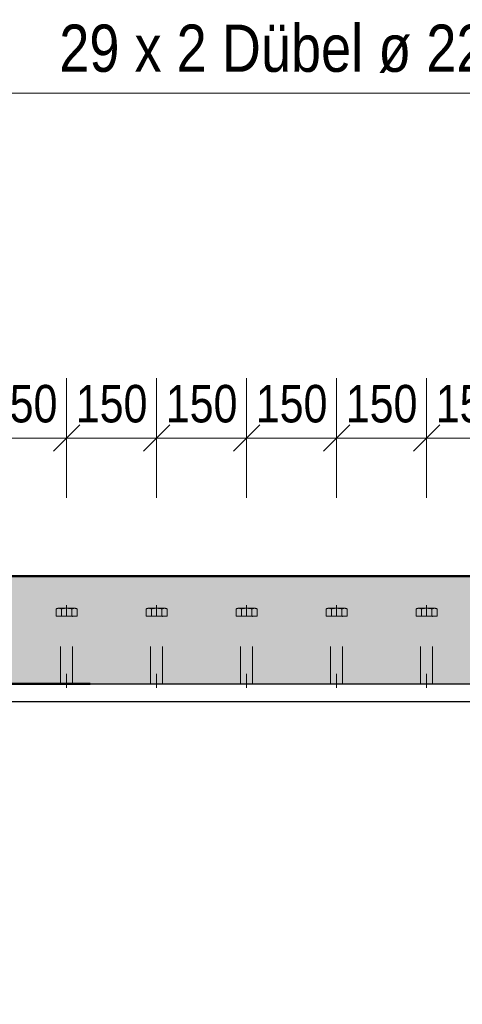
# Model space of a CAD drawing. Header units: millimetres. Extents: x -8.5 to 60.3, y 0 to 42.
# Tile 8 of 109: x 6.5 to 7.9, y 2.5 to 5.7. Entities that reach past the tile are written whole.
import ezdxf

# ---------------------------------------------------------------- set-up
doc = ezdxf.new("R2010")
doc.units = ezdxf.units.MM
doc.linetypes.add('HIDDEN', pattern=[0.375, 0.25, -0.125])
doc.styles.add('Arial Narrow', font='ARIALN.TTF')
doc.dimstyles.new('Arch_Strakon_dimstyle', dxfattribs={"dimtxt": 11.25, "dimasz": 1, "dimexe": 1.25, "dimexo": 0.0625, "dimgap": 1, "dimtad": 0, "dimdec": 3, "dimzin": 12, "dimdsep": 46, "dimtxsty": 'Arial Narrow', "dimblk": 'Arrowhead_Tick', "dimsah": 1, "dimcen": 0, "dimse1": 1, "dimse2": 1, "dimclrd": 6, "dimclrt": 3, "dimazin": 0, "dimtfac": 1, "dimtdec": 4, "dimtmove": 0, "dimatfit": 3, "dimldrblk": 'NONE', "dimfxl": 1, "dimtvp": 1, "dimtolj": 1, "dimtzin": 0, "dimlwd": 13, "dimarcsym": 2})

# ---------------------------------------------------------------- blocks, each defined once
blk = doc.blocks.new('Arrowhead_Tick')
at = {"color": 0, "linetype": 'Continuous', "lineweight": -2, "ltscale": 0.5}
for p, q in [((0, 20), (0, -10)), ((-1, 0), (0, 0)), ((10, 0), (0, 0))]:
    blk.add_line(p, q, dxfattribs=at)
at = {"color": 2, "linetype": 'Continuous', "lineweight": 35, "ltscale": 0.5}
blk.add_line((4.42, 4.42), (-4.42, -4.42), dxfattribs=at)
blk = doc.blocks.new('*D105')
at = {"color": 6, "linetype": 'Continuous', "lineweight": 13}
blk.add_line((5.2038, 1.5414), (13.0838, 1.5414), dxfattribs=at)
at = {"layer": 'Defpoints', "color": 0}
for p in [(5.1938, 3.0308), (13.0938, 2.8808), (13.0938, 1.5414)]:
    blk.add_point(p, dxfattribs=at)
at = {"color": 6, "lineweight": 13, "xscale": 0.01, "yscale": 0.01, "zscale": 0.01}
for p, rotation in [((13.0938, 1.5414), 360), ((5.1938, 1.5414), 180)]:
    blk.add_blockref('Arrowhead_Tick', p, dxfattribs=dict(at, rotation=rotation))
at = {"color": 2, "lineweight": 35, "insert": (9.1438, 1.6807), "char_height": 0.175, "attachment_point": 5, "style": 'Arial Narrow'}
blk.add_mtext('\\A1;3950', dxfattribs=at)
blk = doc.blocks.new('_None')
blk = doc.blocks.new('*D107')
at = {"color": 6, "linetype": 'Continuous', "lineweight": 13}
blk.add_line((4.9538, 1.0869), (14.1331, 1.0869), dxfattribs=at)
at = {"layer": 'Defpoints', "color": 0}
for p in [(4.9438, 2.882), (14.1431, 2.2608), (14.1431, 1.0869)]:
    blk.add_point(p, dxfattribs=at)
at = {"color": 6, "lineweight": 13, "xscale": 0.01, "yscale": 0.01, "zscale": 0.01}
blk.add_blockref('Arrowhead_Tick', (14.1431, 1.0869), dxfattribs=at)
at = {"color": 6, "lineweight": 13, "xscale": 0.01, "yscale": 0.01, "zscale": 0.01, "rotation": 180}
blk.add_blockref('Arrowhead_Tick', (4.9438, 1.0869), dxfattribs=at)
at = {"color": 2, "lineweight": 35, "insert": (9.5434, 1.2262), "char_height": 0.175, "attachment_point": 5, "style": 'Arial Narrow'}
blk.add_mtext('\\A1;4600', dxfattribs=at)
blk = doc.blocks.new('*D404')
at = {"color": 6, "linetype": 'Continuous', "lineweight": 13}
blk.add_line((6.3238, 4.3414), (6.6038, 4.3414), dxfattribs=at)
at = {"layer": 'Defpoints', "color": 0}
for p in [(6.6138, 4.3414), (6.3138, 3.7836), (6.6138, 3.7836)]:
    blk.add_point(p, dxfattribs=at)
at = {"color": 6, "lineweight": 13, "xscale": 0.01, "yscale": 0.01, "zscale": 0.01}
blk.add_blockref('Arrowhead_Tick', (6.6138, 4.3414), dxfattribs=at)
at = {"color": 6, "lineweight": 13, "xscale": 0.01, "yscale": 0.01, "zscale": 0.01, "rotation": 180}
blk.add_blockref('Arrowhead_Tick', (6.3138, 4.3414), dxfattribs=at)
at = {"color": 3, "lineweight": 35, "insert": (6.4638, 4.4552), "char_height": 0.125, "attachment_point": 5, "style": 'Arial Narrow'}
blk.add_mtext('\\A1;150', dxfattribs=at)
blk = doc.blocks.new('*D405')
at = {"color": 6, "linetype": 'Continuous', "lineweight": 13}
blk.add_line((6.6238, 4.3414), (6.9038, 4.3414), dxfattribs=at)
at = {"layer": 'Defpoints', "color": 0}
for p in [(6.9138, 4.3414), (6.6138, 3.7836), (6.9138, 3.7836)]:
    blk.add_point(p, dxfattribs=at)
at = {"color": 6, "lineweight": 13, "xscale": 0.01, "yscale": 0.01, "zscale": 0.01}
blk.add_blockref('Arrowhead_Tick', (6.9138, 4.3414), dxfattribs=at)
at = {"color": 6, "lineweight": 13, "xscale": 0.01, "yscale": 0.01, "zscale": 0.01, "rotation": 180}
blk.add_blockref('Arrowhead_Tick', (6.6138, 4.3414), dxfattribs=at)
at = {"color": 3, "lineweight": 35, "insert": (6.7638, 4.4552), "char_height": 0.125, "attachment_point": 5, "style": 'Arial Narrow'}
blk.add_mtext('\\A1;150', dxfattribs=at)
blk = doc.blocks.new('*D406')
at = {"color": 6, "linetype": 'Continuous', "lineweight": 13}
blk.add_line((6.9238, 4.3414), (7.2038, 4.3414), dxfattribs=at)
at = {"layer": 'Defpoints', "color": 0}
for p in [(7.2138, 4.3414), (6.9138, 3.7836), (7.2138, 3.7836)]:
    blk.add_point(p, dxfattribs=at)
at = {"color": 6, "lineweight": 13, "xscale": 0.01, "yscale": 0.01, "zscale": 0.01}
blk.add_blockref('Arrowhead_Tick', (7.2138, 4.3414), dxfattribs=at)
at = {"color": 6, "lineweight": 13, "xscale": 0.01, "yscale": 0.01, "zscale": 0.01, "rotation": 180}
blk.add_blockref('Arrowhead_Tick', (6.9138, 4.3414), dxfattribs=at)
at = {"color": 3, "lineweight": 35, "insert": (7.0638, 4.4552), "char_height": 0.125, "attachment_point": 5, "style": 'Arial Narrow'}
blk.add_mtext('\\A1;150', dxfattribs=at)
blk = doc.blocks.new('*D407')
at = {"color": 6, "linetype": 'Continuous', "lineweight": 13}
blk.add_line((7.2238, 4.3414), (7.5038, 4.3414), dxfattribs=at)
at = {"layer": 'Defpoints', "color": 0}
for p in [(7.5138, 4.3414), (7.2138, 3.7836), (7.5138, 3.7836)]:
    blk.add_point(p, dxfattribs=at)
at = {"color": 6, "lineweight": 13, "xscale": 0.01, "yscale": 0.01, "zscale": 0.01}
blk.add_blockref('Arrowhead_Tick', (7.5138, 4.3414), dxfattribs=at)
at = {"color": 6, "lineweight": 13, "xscale": 0.01, "yscale": 0.01, "zscale": 0.01, "rotation": 180}
blk.add_blockref('Arrowhead_Tick', (7.2138, 4.3414), dxfattribs=at)
at = {"color": 3, "lineweight": 35, "insert": (7.3638, 4.4552), "char_height": 0.125, "attachment_point": 5, "style": 'Arial Narrow'}
blk.add_mtext('\\A1;150', dxfattribs=at)
blk = doc.blocks.new('*D408')
at = {"color": 6, "linetype": 'Continuous', "lineweight": 13}
blk.add_line((7.5238, 4.3414), (7.8038, 4.3414), dxfattribs=at)
at = {"layer": 'Defpoints', "color": 0}
for p in [(7.8138, 4.3414), (7.5138, 3.7836), (7.8138, 3.7836)]:
    blk.add_point(p, dxfattribs=at)
at = {"color": 6, "lineweight": 13, "xscale": 0.01, "yscale": 0.01, "zscale": 0.01}
blk.add_blockref('Arrowhead_Tick', (7.8138, 4.3414), dxfattribs=at)
at = {"color": 6, "lineweight": 13, "xscale": 0.01, "yscale": 0.01, "zscale": 0.01, "rotation": 180}
blk.add_blockref('Arrowhead_Tick', (7.5138, 4.3414), dxfattribs=at)
at = {"color": 3, "lineweight": 35, "insert": (7.6638, 4.4552), "char_height": 0.125, "attachment_point": 5, "style": 'Arial Narrow'}
blk.add_mtext('\\A1;150', dxfattribs=at)
blk = doc.blocks.new('*D409')
at = {"color": 6, "linetype": 'Continuous', "lineweight": 13}
blk.add_line((7.8238, 4.3414), (8.1038, 4.3414), dxfattribs=at)
at = {"layer": 'Defpoints', "color": 0}
for p in [(8.1138, 4.3414), (7.8138, 3.7836), (8.1138, 3.7836)]:
    blk.add_point(p, dxfattribs=at)
at = {"color": 6, "lineweight": 13, "xscale": 0.01, "yscale": 0.01, "zscale": 0.01}
blk.add_blockref('Arrowhead_Tick', (8.1138, 4.3414), dxfattribs=at)
at = {"color": 6, "lineweight": 13, "xscale": 0.01, "yscale": 0.01, "zscale": 0.01, "rotation": 180}
blk.add_blockref('Arrowhead_Tick', (7.8138, 4.3414), dxfattribs=at)
at = {"color": 3, "lineweight": 35, "insert": (7.9638, 4.4552), "char_height": 0.125, "attachment_point": 5, "style": 'Arial Narrow'}
blk.add_mtext('\\A1;150', dxfattribs=at)

msp = doc.modelspace()

# ---------------------------------------------------------------- hatches: boundary and pattern name
at = {"true_color": 0xceffce}
msp.add_hatch(color=254, dxfattribs=at).paths.add_polyline_path([(32.763764, 3.070824), (33.839741, 3.070824), (33.822644, 3.880824), (4.048116, 3.880824), (4.048116, 3.380824), (4.693765, 3.380824), (4.693765, 3.520824), (5.233765, 3.520824), (5.233765, 3.540824), (5.283765, 3.540824), (5.283765, 3.520824), (32.253765, 3.520824), (32.253765, 3.540824), (32.763764, 3.540824)])

# ---------------------------------------------------------------- linework, layer by layer
at = {"color": 6, "linetype": 'Continuous', "lineweight": 13, "ltscale": 0.5}
msp.add_line((5.133765, 5.491397), (13.913765, 5.491397), dxfattribs=at)
at = {"color": 4, "linetype": 'Continuous', "lineweight": 50}
for p, q in [((4.048116, 3.880824), (33.822644, 3.880824)), ((6.692361, 3.520824), (5.283765, 3.520824))]:
    msp.add_line(p, q, dxfattribs=at)
at = {"color": 6, "linetype": 'HIDDEN', "lineweight": 13, "ltscale": 0.5}
for p, q in [((6.613765, 3.783576), (6.613765, 3.747576)), ((6.913765, 3.783576), (6.913765, 3.747576)), ((7.213765, 3.783576), (7.213765, 3.747576)), ((7.513765, 3.783576), (7.513765, 3.747576)), ((7.813765, 3.783576), (7.813765, 3.747576)), ((6.579124, 3.747576), (6.579124, 3.771255)), ((6.648406, 3.747576), (6.579124, 3.747576)), ((6.587784, 3.773576), (6.639746, 3.773576)), ((6.635765, 3.747576), (6.591765, 3.747576)), ((6.593765, 3.520824), (6.593765, 3.745576)), ((6.596445, 3.771255), (6.596445, 3.747576)), ((6.631086, 3.747576), (6.631086, 3.77124)), ((6.633765, 3.520824), (6.633765, 3.745576)), ((6.648406, 3.747576), (6.648406, 3.77124)), ((6.879124, 3.747576), (6.879124, 3.771255)), ((6.948406, 3.747576), (6.879124, 3.747576)), ((6.887784, 3.773576), (6.939746, 3.773576)), ((6.935765, 3.747576), (6.891765, 3.747576)), ((6.893765, 3.520824), (6.893765, 3.745576)), ((6.896445, 3.771255), (6.896445, 3.747576)), ((6.931086, 3.747576), (6.931086, 3.77124)), ((6.933765, 3.520824), (6.933765, 3.745576)), ((6.948406, 3.747576), (6.948406, 3.77124)), ((7.179124, 3.747576), (7.179124, 3.771255)), ((7.248406, 3.747576), (7.179124, 3.747576)), ((7.187784, 3.773576), (7.239746, 3.773576)), ((7.235765, 3.747576), (7.191765, 3.747576)), ((7.193765, 3.520824), (7.193765, 3.745576)), ((7.196445, 3.771255), (7.196445, 3.747576)), ((7.231086, 3.747576), (7.231086, 3.77124)), ((7.233765, 3.520824), (7.233765, 3.745576)), ((7.248406, 3.747576), (7.248406, 3.77124)), ((7.479124, 3.747576), (7.479124, 3.771255)), ((7.548406, 3.747576), (7.479124, 3.747576)), ((7.487784, 3.773576), (7.539746, 3.773576)), ((7.535765, 3.747576), (7.491765, 3.747576)), ((7.493765, 3.520824), (7.493765, 3.745576)), ((7.496445, 3.771255), (7.496445, 3.747576)), ((7.531086, 3.747576), (7.531086, 3.77124)), ((7.533765, 3.520824), (7.533765, 3.745576)), ((7.548406, 3.747576), (7.548406, 3.77124)), ((7.779124, 3.747576), (7.779124, 3.771255)), ((7.848406, 3.747576), (7.779124, 3.747576)), ((7.787784, 3.773576), (7.839746, 3.773576)), ((7.835765, 3.747576), (7.791765, 3.747576)), ((7.793765, 3.520824), (7.793765, 3.745576)), ((7.796445, 3.771255), (7.796445, 3.747576)), ((7.831086, 3.747576), (7.831086, 3.77124)), ((7.833765, 3.520824), (7.833765, 3.745576)), ((7.848406, 3.747576), (7.848406, 3.77124)), ((6.593765, 3.520824), (6.593765, 3.555043)), ((6.613765, 3.520824), (6.613765, 3.555043)), ((6.613765, 3.555043), (6.613765, 3.507576)), ((6.633765, 3.520824), (6.633765, 3.555043)), ((6.893765, 3.520824), (6.893765, 3.555043)), ((6.913765, 3.520824), (6.913765, 3.555043)), ((6.913765, 3.555043), (6.913765, 3.507576)), ((6.933765, 3.520824), (6.933765, 3.555043)), ((7.193765, 3.520824), (7.193765, 3.555043)), ((7.213765, 3.520824), (7.213765, 3.555043)), ((7.213765, 3.555043), (7.213765, 3.507576)), ((7.233765, 3.520824), (7.233765, 3.555043)), ((7.493765, 3.520824), (7.493765, 3.555043)), ((7.513765, 3.520824), (7.513765, 3.555043)), ((7.513765, 3.555043), (7.513765, 3.507576)), ((7.533765, 3.520824), (7.533765, 3.555043)), ((7.793765, 3.520824), (7.793765, 3.555043)), ((7.813765, 3.520824), (7.813765, 3.555043)), ((7.813765, 3.555043), (7.813765, 3.507576)), ((7.833765, 3.520824), (7.833765, 3.555043)), ((6.633765, 3.520824), (6.593765, 3.520824)), ((6.933765, 3.520824), (6.893765, 3.520824)), ((7.233765, 3.520824), (7.193765, 3.520824)), ((7.533765, 3.520824), (7.493765, 3.520824)), ((7.833765, 3.520824), (7.793765, 3.520824))]:
    msp.add_line(p, q, dxfattribs=at)
at = {"color": 3, "linetype": 'Continuous', "lineweight": 25}
for p, q in [((5.283765, 3.520824), (32.253765, 3.520824)), ((5.283765, 3.462824), (32.253765, 3.462824))]:
    msp.add_line(p, q, dxfattribs=at)
at = {"color": 6, "linetype": 'HIDDEN', "lineweight": 13, "ltscale": 0.5}
for centre, radius, start, end in [((6.587784, 3.756255), 0.01732, 59.99927, 120.000728), ((6.591765, 3.745576), 0.002, 0, 90.000019), ((6.613765, 3.706654), 0.066867, 74.987632, 105.009015), ((6.639746, 3.756255), 0.017307, 59.974265, 120.025735), ((6.635765, 3.745576), 0.002, 90, 180), ((6.887784, 3.756255), 0.01732, 59.99927, 120.000728), ((6.891765, 3.745576), 0.002, 0, 90.000019), ((6.913765, 3.706654), 0.066867, 74.987632, 105.009015), ((6.939746, 3.756255), 0.017307, 59.974265, 120.025735), ((6.935765, 3.745576), 0.002, 90, 180), ((7.187784, 3.756255), 0.01732, 59.99927, 120.000728), ((7.191765, 3.745576), 0.002, 0, 90.000019), ((7.213765, 3.706654), 0.066867, 74.987632, 105.009015), ((7.239746, 3.756255), 0.017307, 59.974265, 120.025735), ((7.235765, 3.745576), 0.002, 90, 180), ((7.487784, 3.756255), 0.01732, 59.99927, 120.000728), ((7.491765, 3.745576), 0.002, 0, 90.000019), ((7.513765, 3.706654), 0.066867, 74.987632, 105.009015), ((7.539746, 3.756255), 0.017307, 59.974265, 120.025735), ((7.535765, 3.745576), 0.002, 90, 180), ((7.787784, 3.756255), 0.01732, 59.99927, 120.000728), ((7.791765, 3.745576), 0.002, 0, 90.000019), ((7.813765, 3.706654), 0.066867, 74.987632, 105.009015), ((7.839746, 3.756255), 0.017307, 59.974265, 120.025735), ((7.835765, 3.745576), 0.002, 90, 180)]:
    msp.add_arc(centre, radius, start, end, dxfattribs=at)

# ---------------------------------------------------------------- texts
at = {"color": 2, "lineweight": 35, "style": 'Arial Narrow'}
msp.add_text('29 x 2 Dübel ø 22 mm/ h = 125 mm, e = 150 mm mittig auf Trägerachse', height=0.1575, dxfattribs=at).set_placement((6.589318, 5.563165))

# ---------------------------------------------------------------- dimensions: what is measured, and where the dimension line sits
at = {"lineweight": 35}
for base, p1, p2, text, override, picture, middle in [((6.613765, 4.341397), (6.313765, 3.783576), (6.613765, 3.783576), '150', {"dimscale": 0.01, "dimtxt": 12.5, "dimasz": 1, "dimgap": 5, "dimtad": 1, "dimjust": 0, "dimtih": 0, "dimtoh": 0, "dimdec": 3, "dimdsep": 46, "dimtxsty": 'Arial Narrow', "dimclrd": 6, "dimclrt": 3, "dimtix": 1, "dimtofl": 255, "dimtmove": 0, "dimatfit": 2, "dimfxl": 0, "dimfxlon": 0, "dimtvp": 40, "dimlwd": 13}, '*D404', (6.463765, 4.341397)), ((6.913765, 4.341397), (6.613765, 3.783576), (6.913765, 3.783576), '150', {"dimscale": 0.01, "dimtxt": 12.5, "dimasz": 1, "dimgap": 5, "dimtad": 1, "dimjust": 0, "dimtih": 0, "dimtoh": 0, "dimdec": 3, "dimdsep": 46, "dimtxsty": 'Arial Narrow', "dimclrd": 6, "dimclrt": 3, "dimtix": 1, "dimtofl": 255, "dimtmove": 0, "dimatfit": 2, "dimfxl": 0, "dimfxlon": 0, "dimtvp": 40, "dimlwd": 13}, '*D405', (6.763765, 4.341397)), ((7.213765, 4.341397), (6.913765, 3.783576), (7.213765, 3.783576), '150', {"dimscale": 0.01, "dimtxt": 12.5, "dimasz": 1, "dimgap": 5, "dimtad": 1, "dimjust": 0, "dimtih": 0, "dimtoh": 0, "dimdec": 3, "dimdsep": 46, "dimtxsty": 'Arial Narrow', "dimclrd": 6, "dimclrt": 3, "dimtix": 1, "dimtofl": 255, "dimtmove": 0, "dimatfit": 2, "dimfxl": 0, "dimfxlon": 0, "dimtvp": 40, "dimlwd": 13}, '*D406', (7.063765, 4.341397)), ((7.513765, 4.341397), (7.213765, 3.783576), (7.513765, 3.783576), '150', {"dimscale": 0.01, "dimtxt": 12.5, "dimasz": 1, "dimgap": 5, "dimtad": 1, "dimjust": 0, "dimtih": 0, "dimtoh": 0, "dimdec": 3, "dimdsep": 46, "dimtxsty": 'Arial Narrow', "dimclrd": 6, "dimclrt": 3, "dimtix": 1, "dimtofl": 255, "dimtmove": 0, "dimatfit": 2, "dimfxl": 0, "dimfxlon": 0, "dimtvp": 40, "dimlwd": 13}, '*D407', (7.363765, 4.341397)), ((7.813765, 4.341397), (7.513765, 3.783576), (7.813765, 3.783576), '150', {"dimscale": 0.01, "dimtxt": 12.5, "dimasz": 1, "dimgap": 5, "dimtad": 1, "dimjust": 0, "dimtih": 0, "dimtoh": 0, "dimdec": 3, "dimdsep": 46, "dimtxsty": 'Arial Narrow', "dimclrd": 6, "dimclrt": 3, "dimtix": 1, "dimtofl": 255, "dimtmove": 0, "dimatfit": 2, "dimfxl": 0, "dimfxlon": 0, "dimtvp": 40, "dimlwd": 13}, '*D408', (7.663765, 4.341397)), ((8.113765, 4.341397), (7.813765, 3.783576), (8.113765, 3.783576), '150', {"dimscale": 0.01, "dimtxt": 12.5, "dimasz": 1, "dimgap": 5, "dimtad": 1, "dimjust": 0, "dimtih": 0, "dimtoh": 0, "dimdec": 3, "dimdsep": 46, "dimtxsty": 'Arial Narrow', "dimclrd": 6, "dimclrt": 3, "dimtix": 1, "dimtofl": 255, "dimtmove": 0, "dimatfit": 2, "dimfxl": 0, "dimfxlon": 0, "dimtvp": 40, "dimlwd": 13}, '*D409', (7.963765, 4.341397)), ((13.093765, 1.541397), (5.193765, 3.030824), (13.093765, 2.880824), '3950', {"dimscale": 0.01, "dimtxt": 17.5, "dimasz": 1, "dimgap": 5, "dimtad": 1, "dimjust": 0, "dimtih": 0, "dimtoh": 0, "dimdec": 3, "dimdsep": 46, "dimtxsty": 'Arial Narrow', "dimclrd": 6, "dimclrt": 2, "dimtix": 1, "dimtofl": 255, "dimtmove": 0, "dimatfit": 2, "dimfxl": 0, "dimfxlon": 0, "dimtvp": 28.571429, "dimlwd": 13}, '*D105', (9.143765, 1.541397)), ((14.143113, 1.086893), (4.943765, 2.882008), (14.143113, 2.260824), '4600', {"dimscale": 0.01, "dimtxt": 17.5, "dimasz": 1, "dimgap": 5, "dimtad": 1, "dimjust": 0, "dimtih": 0, "dimtoh": 0, "dimdec": 3, "dimdsep": 46, "dimtxsty": 'Arial Narrow', "dimclrd": 6, "dimclrt": 2, "dimtix": 1, "dimtofl": 255, "dimtmove": 0, "dimatfit": 2, "dimfxl": 0, "dimfxlon": 0, "dimtvp": 28.571429, "dimlwd": 13}, '*D107', (9.543439, 1.086893))]:
    dim = msp.add_linear_dim(base=base, p1=p1, p2=p2, text=text, dimstyle='Arch_Strakon_dimstyle', override=override, dxfattribs=at)
    dim.commit()
    dim.dimension.update_dxf_attribs({"geometry": picture, "text_midpoint": middle, "dimtype": 160})

doc.saveas('drawing.dxf')
